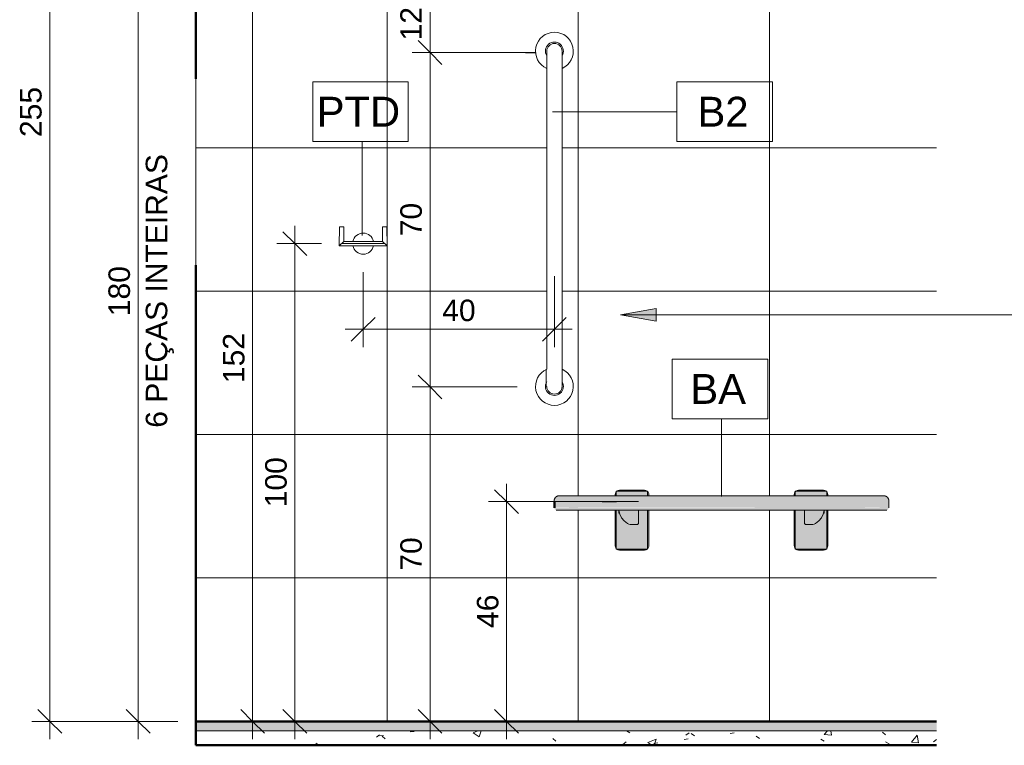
# Model space of a CAD drawing. Header units: millimetres. Extents: x -5352 to 6018, y -8027 to 2580.
# Tile 1 of 82: x -5352 to -3292, y -70 to 1449. Entities that reach past the tile are written whole.
import ezdxf

# ---------------------------------------------------------------- set-up
doc = ezdxf.new("R2010")
doc.units = ezdxf.units.MM
for name, color, linetype, lineweight in [('A-ANNO-DIMS', 7, 'Continuous', 9), ('A-ANNO-DIMS-25', 7, 'Continuous', 9), ('A-ANNO-KEYN', 7, 'Continuous', 9), ('A-DETL-WIDE', 7, 'Continuous', 50), ('A-FLOR', 7, 'Continuous', 5), ('A-FLOR-MCUT', 7, 'Continuous', 5), ('A-FLOR-PATT', 7, 'Continuous', 50), ('A-WALL', 7, 'Continuous', 5), ('A-WALL-PATT', 7, 'Continuous', 5), ('G-ANNO-TEXT', 7, 'Continuous', 9), ('I-WALL', 7, 'Continuous', 5), ('P-SANR-FIXT', 7, 'Continuous', 5)]:
    doc.layers.add(name, color=color, linetype=linetype, lineweight=lineweight)
doc.layers.add('A-DETL', color=7, linetype='Continuous', lineweight=5, true_color=0x00a600)
doc.styles.add('Arial', font='arial.ttf', dxfattribs={"height": 45})
doc.styles.add('Arial_1', font='arial.ttf', dxfattribs={"height": 62.5})
doc.dimstyles.new('Com_linha__ref__contínua__-_Cor_Vermelha_Arial_1_8mm', dxfattribs={"dimscale": 304.8, "dimtxt": 45.911673, "dimasz": 0.164042, "dimexe": 0.123031, "dimexo": 0.123031, "dimgap": 0.012303, "dimtad": 1, "dimdec": 1, "dimlfac": 0.1, "dimrnd": 0.1, "dimdsep": 46, "dimtxsty": 'Arial', "dimblk1": 'OBLIQUE', "dimblk2": 'OBLIQUE', "dimsah": 1, "dimcen": 0.09, "dimdle": 0.123031, "dimazin": 0, "dimtfac": 1, "dimtdec": 4, "dimtix": 1, "dimtmove": 0, "dimatfit": 3, "dimfxl": 1, "dimtvp": 1, "dimtolj": 1, "dimtzin": 0, "dimarcsym": 2})
pattern_1 = [(50, (-4215.23, 0), (182.185, -15.94), [19.05, -209.55]), (355, (-4215.23, 0), (-35.242, 191.057), [15.24, -167.64]), (100.45, (-4200.05, -1.33), (146.943, 175.117), [16.19, -178.09]), (46.184, (-4215.23, 50.8), (271.08, -42.043), [28.575, -314.325]), (96.636, (-4192.64, 47.3), (237.4, 247.43), [24.285, -267.135]), (351.184, (-4215.23, 50.8), (237.4, 247.43), [22.86, -251.46]), (21, (-4189.83, 38.1), (151.615, -102.266), [19.05, -209.55]), (326, (-4189.83, 38.1), (61.802, 184.188), [15.24, -167.64]), (71.45, (-4177.2, 29.58), (213.417, 81.92), [16.19, -178.09]), (37.5, (-4215.23, 0), (3.0883, 84.555), [8.382, -157.226, 8.382, -161.798, -168.275]), (37.5, (-4215.23, 0), (3.0883, 84.555), [-335.788, 8.382, -159.893]), (7.5, (-4215.23, 0), (66.819, 100.181), [8.382, -88.646, 8.382, -153.416, -64.135]), (7.5, (-4215.23, 0), (66.819, 100.181), [-258.826, 8.382, -55.753]), (327.5, (-4271.87, 0), (135.5905, -5.729), [8.382, -55.118, 8.382, -189.738, -262.89]), (327.5, (-4271.87, 0), (135.5905, -5.729), [-261.62, 8.382, -254.508]), (317.5, (-4297.27, 0), (148.129, 25.427), [8.382, -74.168, 8.382, -123.19, -186.69]), (317.5, (-4297.27, 0), (148.129, 25.427), [-214.122, 8.382, -178.308])]

# ---------------------------------------------------------------- blocks, each defined once
blk = doc.blocks.new('NICHO - NICHO-1991044-5a')
at = {"layer": 'A-WALL', "true_color": 0xf4f4f4}
h = blk.add_hatch(color=7, dxfattribs=at)
h.paths.add_polyline_path([(-4983.8, 930), (-4983.6, 930), (-4983.8, 935)])
h.paths.add_polyline_path([(-4983.8, 1325), (-4983.6, 1325), (-4983.8, 1330)])
at = {"layer": 'A-WALL', "lineweight": 50}
for p, q in [((-4983.6, 1330), (-4983.8, 1330)), ((-4983.8, 1325), (-4983.6, 1325)), ((-4983.6, 1325), (-4983.6, 1330)), ((-4983.6, 935), (-4983.8, 935)), ((-4983.8, 930), (-4983.6, 930)), ((-4983.6, 930), (-4983.6, 935))]:
    blk.add_line(p, q, dxfattribs=at)
at = {"layer": 'A-WALL'}
blk.add_line((-4983.6, 1325), (-4983.6, 935), dxfattribs=at)
blk = doc.blocks.new('BANCO ARTICULADO RETRÁTIL PARA BANHO_ EM AÇO POLIDO_ 70x45cm - Articulável-2806319-5a')
at = {"layer": 'P-SANR-FIXT', "true_color": 0xf4f4f4}
h = blk.add_hatch(color=7, dxfattribs=at)
h.paths.add_polyline_path([(-3722.4, 338.6), (-3668.6, 338.8), (-3666.7, 339.4), (-3665.1, 340.4), (-3727.8, 340.4), (-3726.1, 339.4), (-3724.3, 338.8)])
h.paths.add_polyline_path([(-4096.9, 338.6), (-4043, 338.8), (-4041.2, 339.4), (-4039.6, 340.4), (-4102.3, 340.4), (-4100.6, 339.4), (-4098.8, 338.8)])
h.paths.add_polyline_path([(-4038.2, 341.6), (-4036.7, 344), (-4036.2, 345.5), (-4035.9, 347.6), (-4035.9, 422.1), (-4038.2, 422.1), (-4038.2, 342.5)])
h.paths.add_polyline_path([(-3729.2, 341.6), (-3729.2, 422.1), (-3731.4, 422.1), (-3731.2, 345.5), (-3729.8, 342.5)])
h.paths.add_polyline_path([(-4104.1, 342.1), (-4104.1, 422.1), (-4105.9, 422.1), (-4105.7, 345.7), (-4105.1, 343.8), (-4104.3, 342.5)])
h.paths.add_polyline_path([(-3663.3, 342.1), (-3662.2, 344), (-3661.7, 345.7), (-3661.4, 347.6), (-3661.4, 422.1), (-3663.3, 422.1), (-3663.3, 342.5)])
h.paths.add_polyline_path([(-4038.2, 452.1), (-4035.9, 452.1), (-4036.2, 457.3), (-4037, 459.3), (-4038.2, 461.1), (-4038.2, 456.1)])
h.paths.add_polyline_path([(-3663.3, 452.1), (-3661.4, 452.1), (-3661.7, 457.1), (-3662.4, 459.1), (-3663.3, 460.3), (-3663.3, 456.1)])
h.paths.add_polyline_path([(-3729.2, 452.1), (-3729.2, 461.1), (-3730.4, 459.3), (-3731.2, 457.3), (-3731.4, 455.1), (-3731.4, 452.1), (-3729.4, 452.1)])
h.paths.add_polyline_path([(-4104.1, 452.1), (-4104.2, 460.3), (-4105.1, 458.9), (-4105.7, 457.1), (-4105.9, 455.1), (-4105.9, 452.1)])
h.paths.add_polyline_path([(-3664.8, 462.1), (-3666.5, 463.2), (-3668.4, 463.9), (-3670.4, 464.1), (-3724.3, 463.9), (-3726.8, 463), (-3728.1, 462.1), (-3675.8, 462.1)])
h.paths.add_polyline_path([(-4063.4, 462.1), (-4039.3, 462.1), (-4041.9, 463.6), (-4044.9, 464.1), (-4099, 463.9), (-4100.9, 463.2), (-4102.6, 462.1), (-4087.6, 462.1)])
for points in [[(-4063.4, 456.1), (-4038.2, 456.1), (-4038.2, 462.1), (-4104.1, 461.9), (-4104.1, 456.1), (-4087.6, 456.1)], [(-4039.2, 452.1), (-4038.2, 452.1), (-4038.2, 456.1), (-4104.1, 456.1), (-4104.1, 452.1), (-4063.4, 452.1)], [(-3700.1, 456.1), (-3663.3, 456.1), (-3663.3, 462.1), (-3729.2, 461.9), (-3729.2, 456.1), (-3724.3, 456.1)], [(-3675.8, 452.1), (-3663.3, 452.1), (-3663.3, 456.1), (-3729.2, 456.1), (-3729.2, 452.1), (-3700.1, 452.1)], [(-4193.4, 442.1), (-4183.7, 442.1), (-4183.7, 452.1), (-4225.1, 451.9), (-4226.3, 451.7), (-4228.7, 450.7), (-4230.9, 448.9), (-4232.3, 447.1), (-4233.3, 444.7), (-4233.7, 442.1), (-4202.8, 442.1)], [(-4232.7, 427.1), (-4183.7, 427.1), (-4183.7, 442.1), (-4233.7, 442.1), (-4233.7, 427.1), (-4232.9, 427.1)], [(-3675.8, 442.1), (-3583.7, 442.1), (-3583.7, 452.1), (-4183.7, 452.1), (-4183.7, 442.1), (-3700.1, 442.1)], [(-3651.6, 427.1), (-3583.7, 427.1), (-3583.7, 442.1), (-4183.7, 442.1), (-4183.7, 427.1), (-3675.8, 427.1)], [(-3548.3, 442.1), (-3533.7, 442.1), (-3534, 444.7), (-3535, 447.1), (-3536.6, 449.2), (-3539.7, 451.2), (-3541.1, 451.7), (-3545, 452.1), (-3583.7, 452.1), (-3583.7, 442.1), (-3554.7, 442.1)], [(-3554.7, 427.1), (-3533.7, 427.1), (-3533.7, 442.1), (-3583.7, 442.1), (-3583.7, 427.1), (-3555.9, 427.1)], [(-4184.5, 422.1), (-4183.7, 422.3), (-4183.7, 427.1), (-4233.7, 426.8), (-4233.3, 425.2), (-4233, 424.6), (-4232.2, 423.5), (-4231.2, 422.8), (-4229.4, 422.2), (-4222.7, 422.1), (-4195.3, 422.1)], [(-3627.4, 422.1), (-3583.7, 422.3), (-3583.7, 427.1), (-4183.7, 426.8), (-4183.7, 422.1), (-3675.8, 422.1)], [(-3540.2, 422.1), (-3537.4, 422.3), (-3536.2, 422.8), (-3535.1, 423.5), (-3534.1, 425.2), (-3533.7, 426.8), (-3533.7, 427.1), (-3583.7, 426.8), (-3583.7, 422.1), (-3543.9, 422.1)], [(-4063.4, 373.6), (-4038.2, 373.6), (-4038.2, 400), (-4057.3, 400), (-4057.5, 394), (-4058.3, 392.9), (-4058.8, 392.5), (-4060.8, 391.9), (-4074.7, 392.2), (-4077.7, 393), (-4080.5, 394.4), (-4087.5, 400), (-4104.1, 400), (-4104.1, 373.6)], [(-3663.3, 373.6), (-3663.3, 400), (-3679.9, 400), (-3680.2, 399.7), (-3686.9, 394.4), (-3689.7, 393), (-3692.7, 392.2), (-3695.8, 391.9), (-3706.6, 391.9), (-3709.1, 392.9), (-3710, 394.4), (-3710.1, 395.4), (-3710.1, 400), (-3729.2, 400), (-3729.2, 373.6), (-3675.8, 373.6)], [(-4063.4, 362.4), (-4038.2, 362.4), (-4038.2, 373.6), (-4104.1, 373.6), (-4104.1, 362.4)], [(-3663.3, 362.4), (-3663.3, 373.6), (-3729.2, 373.6), (-3729.2, 362.4), (-3675.8, 362.4)], [(-4038.2, 342.5), (-4038.2, 362.4), (-4104.1, 362.4), (-4104.1, 342.5)], [(-3724.3, 342.5), (-3663.3, 342.5), (-3663.3, 362.4), (-3729.2, 362.4), (-3729.2, 342.5)], [(-4038.2, 340.6), (-4038.2, 342.5), (-4104.1, 342.5), (-4104.1, 340.6)], [(-3724.3, 340.6), (-3663.3, 340.8), (-3663.3, 342.5), (-3729.2, 342.5), (-3729.2, 340.6)]]:
    blk.add_hatch(color=7, dxfattribs=at).paths.add_polyline_path(points)
h = blk.add_hatch(color=7, dxfattribs=at)
h.paths.add_polyline_path([(-4104.1, 407.5), (-4093.3, 407.5), (-4096.5, 413.8), (-4097, 415.8), (-4098.7, 415.8), (-4098.7, 422.1), (-4104.1, 422.1), (-4104.1, 415.6)])
h.paths.add_polyline_path([(-4038.2, 407.5), (-4038.2, 422.1), (-4057.3, 422.1), (-4057.3, 407.5)])
h = blk.add_hatch(color=7, dxfattribs=at)
h.paths.add_polyline_path([(-4063.4, 391.9), (-4060.8, 391.9), (-4058.3, 392.9), (-4057.5, 394), (-4057.3, 395.4), (-4057.3, 422.1), (-4098.7, 422.1), (-4096.5, 413.8), (-4092.6, 406.3), (-4087.2, 399.7), (-4080.5, 394.4), (-4077.7, 393), (-4074.7, 392.2), (-4071.6, 391.9)])
h.paths.add_polyline_path([(-3695.8, 391.9), (-3692.7, 392.2), (-3689.7, 393), (-3686.9, 394.4), (-3680.2, 399.7), (-3674.7, 406.3), (-3670.8, 413.8), (-3668.6, 422.1), (-3710.1, 422.1), (-3709.8, 394), (-3709.1, 392.9), (-3708.6, 392.5), (-3706.6, 391.9)])
h = blk.add_hatch(color=7, dxfattribs=at)
h.paths.add_polyline_path([(-3668.7, 415.8), (-3668.7, 421.8), (-3670.3, 415.8)])
h.paths.add_polyline_path([(-4097, 415.8), (-4098.7, 421.8), (-4098.7, 415.8)])
h = blk.add_hatch(color=7, dxfattribs=at)
h.paths.add_polyline_path([(-3729.2, 407.5), (-3710.1, 407.5), (-3710.1, 422.1), (-3729.2, 422.1), (-3729.2, 415.6)])
h.paths.add_polyline_path([(-3668.6, 407.5), (-3663.3, 407.5), (-3663.3, 422.1), (-3668.7, 421.8), (-3668.7, 415.8), (-3670.3, 415.8), (-3670.8, 413.8), (-3674.1, 407.5), (-3670.8, 407.5)])
h = blk.add_hatch(color=7, dxfattribs=at)
h.paths.add_polyline_path([(-4087.5, 400), (-4092.6, 406.3), (-4093.3, 407.5), (-4104.1, 407.5), (-4104.1, 400), (-4092.6, 400)])
h.paths.add_polyline_path([(-4038.2, 400), (-4038.2, 407.5), (-4057.3, 407.5), (-4057.3, 400)])
h = blk.add_hatch(color=7, dxfattribs=at)
h.paths.add_polyline_path([(-3675.8, 400), (-3663.3, 400), (-3663.3, 407.5), (-3674.1, 407.5), (-3674.7, 406.3), (-3679.9, 400)])
h.paths.add_polyline_path([(-3729.2, 400), (-3710.1, 400), (-3710.1, 407.5), (-3729.2, 407.5), (-3729.2, 403.8)])
at = {"layer": 'P-SANR-FIXT'}
for p, q in [((-4105.9, 455.1), (-4105.9, 452)), ((-4038.2, 462.1), (-4104.1, 462.1)), ((-4104.1, 462.1), (-4104.1, 456.1)), ((-4104.1, 452), (-4104.1, 456.1)), ((-4044.9, 464.1), (-4096.9, 464.1)), ((-4038.2, 456.1), (-4038.2, 462.1)), ((-4038.2, 456.1), (-4038.2, 452.1)), ((-4035.9, 452.1), (-4035.9, 455.1)), ((-3731.4, 455.1), (-3731.4, 452.1)), ((-3663.3, 462.1), (-3729.2, 462.1)), ((-3729.2, 462.1), (-3729.2, 456.1)), ((-3729.2, 452.1), (-3729.2, 456.1)), ((-3670.4, 464.1), (-3722.4, 464.1)), ((-3663.3, 456.1), (-3663.3, 462.1)), ((-3663.3, 456.1), (-3663.3, 452.1)), ((-3661.4, 452.1), (-3661.4, 455.1)), ((-4233.7, 442.1), (-4233.7, 427.1)), ((-3583.7, 452.1), (-4183.7, 452.1)), ((-3533.7, 427.1), (-3533.7, 442.1)), ((-4183.7, 422.1), (-3583.7, 422.1)), ((-4105.9, 422.1), (-4105.9, 347.6)), ((-4104.1, 422.2), (-4104.1, 407.5)), ((-4098.7, 421.8), (-4098.7, 415.8)), ((-4098.7, 415.8), (-4097, 415.8)), ((-4057.3, 422.1), (-4057.3, 395.4)), ((-4038.2, 407.5), (-4038.2, 422.2)), ((-4035.9, 347.6), (-4035.9, 422.1)), ((-3731.4, 422.1), (-3731.4, 347.6)), ((-3729.2, 422.2), (-3729.2, 407.5)), ((-3710.1, 395.4), (-3710.1, 422.1)), ((-3670.3, 415.8), (-3668.7, 415.8)), ((-3668.7, 415.8), (-3668.7, 421.8)), ((-3663.3, 407.5), (-3663.3, 422.2)), ((-3661.4, 347.6), (-3661.4, 422.1)), ((-4104.1, 407.5), (-4104.1, 400)), ((-4104.1, 400), (-4104.1, 373.6)), ((-4060.8, 391.9), (-4071.6, 391.9)), ((-4038.2, 400), (-4038.2, 407.5)), ((-4038.2, 373.6), (-4038.2, 400)), ((-3729.2, 407.5), (-3729.2, 400)), ((-3729.2, 400), (-3729.2, 373.6)), ((-3695.8, 391.9), (-3706.6, 391.9)), ((-3663.3, 400), (-3663.3, 407.5)), ((-3663.3, 373.6), (-3663.3, 400)), ((-4104.1, 373.6), (-4104.1, 362.4)), ((-4038.2, 362.4), (-4038.2, 373.6)), ((-3729.2, 373.6), (-3729.2, 362.4)), ((-3663.3, 362.4), (-3663.3, 373.6)), ((-4104.1, 342.5), (-4104.1, 362.4)), ((-4038.2, 362.4), (-4038.2, 342.5)), ((-3729.2, 342.5), (-3729.2, 362.4)), ((-3663.3, 362.4), (-3663.3, 342.5)), ((-4104.1, 342.5), (-4104.1, 340.6)), ((-4104.1, 340.6), (-4038.2, 340.6)), ((-4104.1, 340.4), (-4104.1, 340.6)), ((-4102.3, 340.4), (-4104.1, 340.4)), ((-4102.3, 340.4), (-4039.6, 340.4)), ((-4096.9, 338.6), (-4044.9, 338.6)), ((-4038.2, 340.4), (-4039.6, 340.4)), ((-4038.2, 340.6), (-4038.2, 342.5)), ((-4038.2, 340.6), (-4038.2, 340.4)), ((-3729.2, 342.5), (-3729.2, 340.6)), ((-3729.2, 340.6), (-3663.3, 340.6)), ((-3729.2, 340.4), (-3729.2, 340.6)), ((-3727.8, 340.4), (-3729.2, 340.4)), ((-3727.8, 340.4), (-3665.1, 340.4)), ((-3722.4, 338.6), (-3670.4, 338.6)), ((-3663.3, 340.4), (-3665.1, 340.4)), ((-3663.3, 340.6), (-3663.3, 342.5)), ((-3663.3, 340.6), (-3663.3, 340.4))]:
    blk.add_line(p, q, dxfattribs=at)
at = {"layer": 'P-SANR-FIXT', "flags": 128}
for points in [[(-4233.7, 442.1), (-4233.7, 442.5), (-4233.7, 442.9), (-4233.6, 443.3), (-4233.6, 443.7), (-4233.5, 444.1), (-4233.4, 444.5), (-4233.3, 444.8), (-4233.2, 445.2), (-4233, 445.6), (-4232.9, 446), (-4232.7, 446.3), (-4232.6, 446.7), (-4232.4, 447.1), (-4232.2, 447.4), (-4231.9, 447.7), (-4231.7, 448.1), (-4231.5, 448.4), (-4231.2, 448.7), (-4230.9, 449)], [(-4230.7, 449.3), (-4230.4, 449.5), (-4230.1, 449.8), (-4229.7, 450), (-4229.4, 450.3), (-4229.1, 450.5), (-4228.7, 450.7), (-4228.4, 450.9), (-4228, 451.1), (-4227.7, 451.3), (-4227.3, 451.4), (-4226.9, 451.5), (-4226.6, 451.7), (-4226.2, 451.8), (-4225.8, 451.9), (-4225.4, 451.9), (-4225, 452), (-4224.6, 452), (-4224.2, 452.1), (-4223.8, 452.1)], [(-4183.7, 452.1), (-4185.3, 452.1), (-4186.9, 452.1), (-4188.5, 452.1), (-4190.1, 452.1), (-4191.6, 452.1), (-4193.2, 452.1), (-4194.7, 452.1), (-4196.3, 452.1), (-4197.8, 452.1), (-4199.3, 452.1), (-4200.7, 452.1), (-4202.2, 452.1), (-4203.6, 452.1), (-4204.9, 452.1), (-4206.3, 452.1), (-4207.6, 452.1), (-4208.8, 452.1), (-4210.1, 452.1), (-4211.2, 452.1), (-4212.4, 452.1), (-4213.5, 452.1), (-4214.5, 452.1), (-4215.5, 452.1), (-4216.5, 452.1), (-4217.3, 452.1), (-4218.2, 452.1), (-4219, 452.1), (-4219.7, 452.1), (-4220.4, 452.1), (-4221, 452.1), (-4221.5, 452.1), (-4222, 452.1), (-4222.4, 452.1), (-4222.8, 452.1), (-4223.1, 452.1), (-4223.3, 452.1), (-4223.5, 452.1), (-4223.6, 452.1), (-4223.7, 452.1), (-4223.7, 452.1)], [(-3543.7, 452.1), (-3543.7, 452.1), (-3543.8, 452.1), (-3544, 452.1), (-3544.2, 452.1), (-3544.5, 452.1), (-3544.8, 452.1), (-3545.2, 452.1), (-3545.7, 452.1), (-3546.2, 452.1), (-3546.8, 452.1), (-3547.5, 452.1), (-3548.2, 452.1), (-3549, 452.1), (-3549.8, 452.1), (-3550.7, 452.1), (-3551.6, 452.1), (-3552.6, 452.1), (-3553.6, 452.1), (-3554.7, 452.1), (-3555.8, 452.1), (-3557, 452.1), (-3558.2, 452.1), (-3559.5, 452.1), (-3560.7, 452.1), (-3562.1, 452.1), (-3563.4, 452.1), (-3564.8, 452.1), (-3566.3, 452.1), (-3567.7, 452.1), (-3569.2, 452.1), (-3570.7, 452.1), (-3572.2, 452.1), (-3573.8, 452.1), (-3575.3, 452.1), (-3576.9, 452.1), (-3578.5, 452.1), (-3580.1, 452.1), (-3581.7, 452.1), (-3583.3, 452.1), (-3583.7, 452.1)], [(-3543.7, 452.1), (-3543.3, 452.1), (-3542.9, 452.1), (-3542.5, 452), (-3542.1, 452), (-3541.7, 451.9), (-3541.3, 451.8), (-3540.9, 451.7), (-3540.5, 451.6), (-3540.2, 451.4), (-3539.8, 451.3), (-3539.4, 451.1), (-3539.1, 451), (-3538.7, 450.8), (-3538.4, 450.6), (-3538, 450.3), (-3537.7, 450.1), (-3537.4, 449.9), (-3537.1, 449.6), (-3536.8, 449.3)], [(-3536.5, 449), (-3536.2, 448.8), (-3536, 448.5), (-3535.7, 448.1), (-3535.5, 447.8), (-3535.3, 447.5), (-3535.1, 447.1), (-3534.9, 446.8), (-3534.7, 446.4), (-3534.5, 446.1), (-3534.4, 445.7), (-3534.2, 445.3), (-3534.1, 444.9), (-3534, 444.6), (-3533.9, 444.2), (-3533.8, 443.8), (-3533.8, 443.4), (-3533.7, 443), (-3533.7, 442.6), (-3533.7, 442.2)], [(-4228.7, 422.1), (-4228.9, 422.1), (-4229.1, 422.1), (-4229.3, 422.1), (-4229.5, 422.1), (-4229.7, 422.2), (-4229.9, 422.2)], [(-4227.3, 422.1), (-4227.7, 422.1), (-4228, 422.1), (-4228.3, 422.1), (-4228.5, 422.1), (-4228.6, 422.1), (-4228.7, 422.1), (-4228.7, 422.1)], [(-4228.7, 422.1), (-4228.6, 422.1), (-4228.5, 422.1), (-4228.4, 422.1), (-4228.1, 422.1), (-4227.8, 422.1), (-4227.4, 422.1), (-4226.9, 422.1), (-4226.4, 422.1), (-4225.8, 422.1), (-4225.1, 422.1), (-4224.4, 422.1), (-4223.6, 422.1), (-4222.7, 422.1), (-4221.8, 422.1), (-4220.8, 422.1), (-4219.8, 422.1), (-4218.7, 422.1), (-4217.5, 422.1), (-4216.3, 422.1), (-4215, 422.1), (-4213.7, 422.1), (-4212.4, 422.1), (-4210.9, 422.1), (-4209.5, 422.1), (-4208, 422.1), (-4206.5, 422.1), (-4204.9, 422.1), (-4203.3, 422.1), (-4201.7, 422.1), (-4200, 422.1), (-4198.3, 422.1), (-4196.6, 422.1), (-4194.9, 422.1), (-4193.1, 422.1), (-4191.3, 422.1), (-4189.6, 422.1), (-4187.8, 422.1), (-4186, 422.1), (-4184.2, 422.1), (-4183.7, 422.1)], [(-4080.5, 394.4), (-4087.2, 399.7), (-4092.6, 406.3), (-4096.5, 413.8), (-4098.7, 422.1)], [(-3668.6, 422.1), (-3670.8, 413.8), (-3674.7, 406.3), (-3680.2, 399.7), (-3686.9, 394.4)], [(-3583.7, 422.1), (-3581.9, 422.1), (-3580.1, 422.1), (-3578.3, 422.1), (-3576.5, 422.1), (-3574.7, 422.1), (-3573, 422.1), (-3571.2, 422.1), (-3569.5, 422.1), (-3567.8, 422.1), (-3566.2, 422.1), (-3564.5, 422.1), (-3562.9, 422.1), (-3561.3, 422.1), (-3559.8, 422.1), (-3558.3, 422.1), (-3556.8, 422.1), (-3555.4, 422.1), (-3554, 422.1), (-3552.7, 422.1), (-3551.4, 422.1), (-3550.2, 422.1), (-3549, 422.1), (-3547.9, 422.1), (-3546.8, 422.1), (-3545.8, 422.1), (-3544.9, 422.1), (-3544, 422.1), (-3543.2, 422.1), (-3542.4, 422.1), (-3541.7, 422.1), (-3541.1, 422.1), (-3540.6, 422.1), (-3540.1, 422.1), (-3539.7, 422.1), (-3539.3, 422.1), (-3539.1, 422.1), (-3538.9, 422.1), (-3538.7, 422.1), (-3538.7, 422.1), (-3538.7, 422.1)], [(-3538.7, 422.1), (-3538.7, 422.1), (-3538.8, 422.1), (-3539, 422.1), (-3539.3, 422.1), (-3539.6, 422.1), (-3540, 422.1)], [(-3537.6, 422.2), (-3537.8, 422.2), (-3538, 422.1), (-3538.2, 422.1), (-3538.4, 422.1), (-3538.6, 422.1), (-3538.7, 422.1)], [(-4071.6, 391.9), (-4074.7, 392.2), (-4077.7, 393), (-4080.5, 394.4)], [(-4057.3, 395.4), (-4057.3, 394.7), (-4057.5, 394), (-4057.9, 393.4), (-4058.3, 392.9), (-4058.8, 392.5), (-4059.4, 392.1), (-4060.1, 392), (-4060.8, 391.9)], [(-3706.6, 391.9), (-3707.3, 392), (-3708, 392.1), (-3708.6, 392.5), (-3709.1, 392.9), (-3709.5, 393.4), (-3709.8, 394), (-3710, 394.7), (-3710.1, 395.4)], [(-3686.9, 394.4), (-3689.7, 393), (-3692.7, 392.2), (-3695.8, 391.9)]]:
    blk.add_lwpolyline(points, dxfattribs=at)
at = {"layer": 'P-SANR-FIXT'}
for centre, radius, start, end in [((-4096.9, 455.1), 9, 142.535, 180), ((-4096.9, 455.1), 9, 161.6744, 167.4539), ((-4096.9, 455.1), 9, 147.0048, 152.1588), ((-4096.9, 455.1), 9, 90, 128.9424), ((-4096.9, 455.1), 9, 120, 123.5825), ((-4096.9, 455.1), 9, 103.0292, 105), ((-4044.9, 455.1), 9, 51.0576, 90), ((-4044.9, 455.1), 9, 0, 41.4756), ((-4044.9, 455.1), 9, 27.7732, 34.5882), ((-3722.4, 455.1), 9, 138.5244, 180), ((-3722.4, 455.1), 9, 145.4118, 152.2268), ((-3722.4, 455.1), 9, 90, 128.9424), ((-3670.4, 455.1), 9, 51.0576, 90), ((-3670.4, 455.1), 9, 75, 76.9708), ((-3670.4, 455.1), 9, 56.4175, 60), ((-3670.4, 455.1), 9, 360, 37.465), ((-3670.4, 455.1), 9, 27.8412, 32.9952), ((-3670.4, 455.1), 9, 12.5461, 18.3256), ((-4060.8, 395.4), 3.48, 270, 300), ((-3706.6, 395.4), 3.48, 240, 270), ((-4096.9, 347.6), 9, 180, 217.465), ((-4096.9, 347.6), 9, 192.5461, 198.3256), ((-4096.9, 347.6), 9, 207.8412, 212.9952), ((-4096.9, 347.6), 9, 233.6639, 270), ((-4096.9, 347.6), 9, 237.4576, 242.356), ((-4096.9, 347.6), 9, 251.9181, 257.8252), ((-4044.9, 347.6), 9, 270, 306.3361), ((-4044.9, 347.6), 9, 282.1761, 288.0749), ((-4044.9, 347.6), 9, 297.639, 302.5447), ((-4044.9, 347.6), 9, 318.5244, 360), ((-4044.9, 347.6), 9, 325.4118, 332.2268), ((-3722.4, 347.6), 9, 180, 221.4756), ((-3722.4, 347.6), 9, 207.7732, 214.5882), ((-3722.4, 347.6), 9, 233.6639, 270), ((-3722.4, 347.6), 9, 237.4553, 242.361), ((-3722.4, 347.6), 9, 251.9251, 257.8239), ((-3670.4, 347.6), 9, 270, 306.3361), ((-3670.4, 347.6), 9, 282.1748, 288.0819), ((-3670.4, 347.6), 9, 297.644, 302.5424), ((-3670.4, 347.6), 9, 322.535, 360), ((-3670.4, 347.6), 9, 327.0048, 332.1588), ((-3670.4, 347.6), 9, 341.6744, 347.4539)]:
    blk.add_arc(centre, radius, start, end, dxfattribs=at)
blk = doc.blocks.new('BARRA DE APOIO EM AÇO INOX 70cm - 2310_E_070_BR_Branco-2807629-5a')
at = {"layer": 'P-SANR-FIXT'}
for p, q in [((-4249.2, 1347.6), (-4249.2, 1383)), ((-4217.2, 1347.6), (-4217.2, 1383)), ((-4249.2, 1346.9), (-4249.2, 717.1)), ((-4217.2, 717.1), (-4217.2, 1346.9)), ((-4250.2, 716.4), (-4250.2, 680)), ((-4217.2, 716.4), (-4217.2, 681))]:
    blk.add_line(p, q, dxfattribs=at)
for centre, radius, start, end in [((-4233.2, 1383), 39.5, 293.8951, 246.1049), ((-4233.2, 1383), 18.8, 328.2354, 211.7646), ((-4233.2, 1383), 16, 360, 180), ((-4233.2, 681), 39.5, 113.8951, 66.1049), ((-4233.2, 681), 18.8, 148.2354, 31.7646), ((-4233.2, 681), 16, 180, 0)]:
    blk.add_arc(centre, radius, start, end, dxfattribs=at)
blk = doc.blocks.new('deca_cabide-duplo_acessorio-disco_2062_dsc - 2062_BL_DSC_NO_Black Noir-2957137-5a')
at = {"layer": 'P-SANR-FIXT'}
for p, q in [((-4683.4, 975.3), (-4683.1, 1015.2)), ((-4683.1, 1015.2), (-4674.2, 1015.2)), ((-4674.2, 1015.2), (-4673.9, 984.7)), ((-4592.9, 984.7), (-4592.7, 1015.2)), ((-4592.7, 1015.2), (-4583.8, 1015.2)), ((-4583.8, 1015.2), (-4583.4, 975.3)), ((-4673.9, 984.7), (-4683.4, 975.3)), ((-4655, 975.3), (-4683.4, 975.3)), ((-4683.4, 975.3), (-4583.4, 975.3)), ((-4588.2, 980), (-4678.7, 980)), ((-4673.9, 984.7), (-4655, 984.7)), ((-4673.9, 984.7), (-4592.9, 984.7)), ((-4611.9, 984.7), (-4592.9, 984.7)), ((-4583.4, 975.3), (-4611.9, 975.3)), ((-4583.4, 975.3), (-4592.9, 984.7))]:
    blk.add_line(p, q, dxfattribs=at)
for start, end in [(12.4188, 167.5812), (192.4188, 347.5812)]:
    blk.add_arc((-4633.4, 980), 22.1, start, end, dxfattribs=at)
blk = doc.blocks.new('DIMBLOCK2-5a')
at = {"layer": 'A-ANNO-DIMS-25', "color": 242, "true_color": 0xbd2b2e}
for p, q in [((-5104.2, 1780), (-5129.2, 1805)), ((-5104.2, 1780), (-5141.7, 1780)), ((-5104.2, 1780), (-5104.2, -57.5)), ((-5104.2, 1780), (-5079.2, 1755)), ((-5104.2, 1780), (-4721.8, 1780)), ((-5104.2, -20), (-5129.2, 5)), ((-5104.2, -20), (-5141.7, -20)), ((-5104.2, -20), (-5079.2, -45)), ((-5104.2, -20), (-5021.1, -20))]:
    blk.add_line(p, q, dxfattribs=at)
at = {"layer": 'A-ANNO-DIMS-25', "color": 0, "char_height": 45, "attachment_point": 1, "rotation": 90, "line_spacing_factor": 0.941778, "style": 'Arial'}
for s, insert, width in [('6 PEÇAS INTEIRAS', (-5088.3, 594.6), 684.861), ('180', (-5166.4, 828.1), 124.597)]:
    blk.add_mtext(s, dxfattribs=dict(at, insert=insert, width=width))
blk = doc.blocks.new('_Oblique')
at = {"color": 0, "linetype": 'ByBlock', "lineweight": -2}
blk.add_line((-0.5, -0.5), (0.5, 0.5), dxfattribs=at)
blk = doc.blocks.new('DIMBLOCK3-5a')
at = {"layer": 'A-ANNO-DIMS-25', "color": 242, "true_color": 0xbd2b2e}
for p, q in [((-5289.1, 2530), (-5314.1, 2555)), ((-5289.1, 2567.5), (-5289.1, -57.5)), ((-5289.1, 2530), (-5326.6, 2530)), ((-5289.1, 2530), (-5264.1, 2505)), ((-5289.1, 2530), (-5021.1, 2530)), ((-5289.1, -20), (-5314.1, 5)), ((-5289.1, -20), (-5326.6, -20)), ((-5289.1, -20), (-5264.1, -45)), ((-5289.1, -20), (-5021.1, -20))]:
    blk.add_line(p, q, dxfattribs=at)
at = {"layer": 'A-ANNO-DIMS-25', "color": 0, "insert": (-5351.3, 1203.1), "char_height": 45, "width": 124.597, "attachment_point": 1, "rotation": 90, "line_spacing_factor": 0.941778, "style": 'Arial'}
blk.add_mtext('255', dxfattribs=at)
blk = doc.blocks.new('DIMBLOCK5-5a')
at = {"layer": 'A-ANNO-DIMS-25', "color": 242, "true_color": 0xbd2b2e}
for p, q in [((-4864.7, 1500), (-4889.7, 1525)), ((-4864.7, 1500), (-4902.2, 1500)), ((-4864.7, 1500), (-4864.7, -57.5)), ((-4864.7, 1500), (-4839.7, 1475)), ((-4864.7, 1500), (-4621.1, 1500)), ((-4864.7, -20), (-4889.7, 5)), ((-4864.7, -20), (-4866.8, -20)), ((-4864.7, -20), (-4839.7, -45)), ((-4864.7, -20), (-4827.2, -20))]:
    blk.add_line(p, q, dxfattribs=at)
at = {"layer": 'A-ANNO-DIMS-25', "color": 0, "insert": (-4926.8, 688.1), "char_height": 45, "width": 124.597, "attachment_point": 1, "rotation": 90, "line_spacing_factor": 0.941778, "style": 'Arial'}
blk.add_mtext('152', dxfattribs=at)
blk = doc.blocks.new('DIMBLOCK6-5a')
at = {"layer": 'A-ANNO-DIMS-25', "color": 242, "true_color": 0xbd2b2e}
for p, q in [((-4333.4, 477.5), (-4333.4, -57.5)), ((-4333.4, 440), (-4358.4, 465)), ((-4333.4, 440), (-4370.9, 440)), ((-4333.4, 440), (-4308.4, 415)), ((-4333.4, 440), (-4057, 440)), ((-4333.4, -20), (-4358.4, 5)), ((-4333.4, -20), (-4335.5, -20)), ((-4333.4, -20), (-4308.4, -45)), ((-4333.4, -20), (-4295.9, -20))]:
    blk.add_line(p, q, dxfattribs=at)
at = {"layer": 'A-ANNO-DIMS-25', "color": 0, "insert": (-4395.5, 175.4), "char_height": 45, "width": 83.065, "attachment_point": 1, "rotation": 90, "line_spacing_factor": 0.941778, "style": 'Arial'}
blk.add_mtext('46', dxfattribs=at)
blk = doc.blocks.new('DIMBLOCK7-5a')
at = {"layer": 'A-ANNO-DIMS-25', "color": 242, "true_color": 0xbd2b2e}
for p, q in [((-4493.5, 1500), (-4518.5, 1525)), ((-4493.5, 1537.5), (-4493.5, 1380)), ((-4493.5, 1500), (-4531, 1500)), ((-4493.5, 1500), (-4468.5, 1475)), ((-4493.5, 1500), (-4427.3, 1500)), ((-4493.5, 1380), (-4518.5, 1405)), ((-4493.5, 1380), (-4531, 1380)), ((-4493.5, 1380), (-4468.5, 1355)), ((-4493.5, 1380), (-4275.9, 1380))]:
    blk.add_line(p, q, dxfattribs=at)
at = {"layer": 'A-ANNO-DIMS-25', "color": 0, "insert": (-4555.7, 1405.4), "char_height": 45, "width": 83.065, "attachment_point": 1, "rotation": 90, "line_spacing_factor": 0.941778, "style": 'Arial'}
blk.add_mtext('12', dxfattribs=at)
blk = doc.blocks.new('DIMBLOCK8-5a')
at = {"layer": 'A-ANNO-DIMS-25', "color": 242, "true_color": 0xbd2b2e}
for p, q in [((-4493.5, 1380), (-4518.5, 1405)), ((-4493.5, 1380), (-4531, 1380)), ((-4493.5, 1380), (-4493.5, 680)), ((-4493.5, 1380), (-4468.5, 1355)), ((-4493.5, 1380), (-4275.9, 1380)), ((-4493.5, 680), (-4518.5, 705)), ((-4493.5, 680), (-4531, 680)), ((-4493.5, 680), (-4468.5, 655)), ((-4493.5, 680), (-4311.2, 680))]:
    blk.add_line(p, q, dxfattribs=at)
at = {"layer": 'A-ANNO-DIMS-25', "color": 0, "insert": (-4555.7, 995.4), "char_height": 45, "width": 83.065, "attachment_point": 1, "rotation": 90, "line_spacing_factor": 0.941778, "style": 'Arial'}
blk.add_mtext('70', dxfattribs=at)
blk = doc.blocks.new('DIMBLOCK9-5a')
at = {"layer": 'A-ANNO-DIMS-25', "color": 242, "true_color": 0xbd2b2e}
for p, q in [((-4493.5, 680), (-4518.5, 705)), ((-4493.5, 680), (-4531, 680)), ((-4493.5, 680), (-4493.5, -57.5)), ((-4493.5, 680), (-4468.5, 655)), ((-4493.5, 680), (-4311.2, 680)), ((-4493.5, -20), (-4518.5, 5)), ((-4493.5, -20), (-4495.6, -20)), ((-4493.5, -20), (-4468.5, -45)), ((-4493.5, -20), (-4456, -20))]:
    blk.add_line(p, q, dxfattribs=at)
at = {"layer": 'A-ANNO-DIMS-25', "color": 0, "insert": (-4555.7, 295.4), "char_height": 45, "width": 83.065, "attachment_point": 1, "rotation": 90, "line_spacing_factor": 0.941778, "style": 'Arial'}
blk.add_mtext('70', dxfattribs=at)
blk = doc.blocks.new('Identificador de nota-chave - Número da nota-chave - Enquadrada-2426861-5a')
at = {"layer": 'A-ANNO-KEYN'}
for p, q in [((-3977, 1193.7), (-3977, 1318.7)), ((-3977, 1318.7), (-3777, 1318.7)), ((-3777, 1318.7), (-3777, 1193.7)), ((-3977, 1193.7), (-3777, 1193.7))]:
    blk.add_line(p, q, dxfattribs=at)
blk = doc.blocks.new('DIMBLOCK10-5a')
at = {"layer": 'A-ANNO-DIMS-25', "color": 242, "true_color": 0xbd2b2e}
for p, q in [((-4633.4, 800.7), (-4633.4, 920.4)), ((-4233.4, 800.7), (-4233.4, 912.1)), ((-4633.4, 800.7), (-4608.4, 825.7)), ((-4233.4, 800.7), (-4208.4, 825.7)), ((-4195.9, 800.7), (-4670.9, 800.7)), ((-4633.4, 800.7), (-4658.4, 775.7)), ((-4633.4, 800.7), (-4633.4, 763.2)), ((-4233.4, 800.7), (-4258.4, 775.7)), ((-4233.4, 800.7), (-4233.4, 763.2))]:
    blk.add_line(p, q, dxfattribs=at)
at = {"layer": 'A-ANNO-DIMS-25', "color": 0, "insert": (-4468, 862.8), "char_height": 45, "width": 83.065, "attachment_point": 1, "line_spacing_factor": 0.941778, "style": 'Arial'}
blk.add_mtext('40', dxfattribs=at)
blk = doc.blocks.new('DIMBLOCK11-5a')
at = {"layer": 'A-ANNO-DIMS-25', "color": 242, "true_color": 0xbd2b2e}
for p, q in [((-4776.3, 1017.5), (-4776.3, -57.5)), ((-4776.3, 980), (-4801.3, 1005)), ((-4776.3, 980), (-4813.8, 980)), ((-4776.3, 980), (-4751.3, 955)), ((-4776.3, 980), (-4720.9, 980)), ((-4776.3, -20), (-4801.3, 5)), ((-4776.3, -20), (-4778.4, -20)), ((-4776.3, -20), (-4751.3, -45)), ((-4776.3, -20), (-4738.8, -20))]:
    blk.add_line(p, q, dxfattribs=at)
at = {"layer": 'A-ANNO-DIMS-25', "color": 0, "insert": (-4838.5, 428.1), "char_height": 45, "width": 124.597, "attachment_point": 1, "rotation": 90, "line_spacing_factor": 0.941778, "style": 'Arial'}
blk.add_mtext('100', dxfattribs=at)

msp = doc.modelspace()

# ---------------------------------------------------------------- hatches: boundary and pattern name
at = {"layer": 'A-FLOR', "true_color": 0xbbc5c4}
msp.add_hatch(color=9, dxfattribs=at).paths.add_polyline_path([(-4208.699, -40), (-3433.635, -40), (-3433.635, -20), (-4983.588, -20), (-4983.588, -40), (-4596.231, -40)])
at = {"layer": 'A-FLOR-PATT', "lineweight": 5, "true_color": 0x787878}
h = msp.add_hatch(dxfattribs=at)
h.set_pattern_fill('FP_1', color=8, style=0, pattern_type=2)
h.set_pattern_definition(pattern_1)
h.paths.add_polyline_path([(-3433.635, -70), (-3433.635, -40), (-4983.588, -40), (-4983.588, -70), (-3821.167, -70)])
h = msp.add_hatch(dxfattribs=at)
h.set_pattern_fill('FP_1', color=8, style=0, pattern_type=2)
h.set_pattern_definition(pattern_1)
h.paths.add_polyline_path([(-3433.635, -70.099), (-3433.635, -70), (-3821.167, -70.099)])
at = {"layer": 'A-WALL-PATT', "true_color": 0x808080}
h = msp.add_hatch(dxfattribs=at)
h.set_pattern_fill('FP_2', color=8, style=0, pattern_type=2)
h.set_pattern_definition([(0, (-5383.6, -320), (0, 300), []), (90, (-5383.6, -320), (-400, 2e-14), [])])
h.paths.add_polyline_path([(-4970.849, -20), (-3433.635, -20), (-3433.635, 1780), (-3783.588, 1780), (-3783.588, 1500), (-4583.588, 1500), (-4583.588, 1780), (-4983.588, 1780), (-4983.588, -20)])
h.paths.add_polyline_path([(-3722.442, 338.602), (-3724.332, 338.803), (-3726.135, 339.395), (-3727.774, 340.352), (-3729.185, 340.793), (-3729.185, 341.642), (-3730.635, 344.009), (-3731.181, 345.451), (-3731.442, 347.602), (-3731.442, 422.082), (-4035.935, 422.082), (-4036.196, 345.451), (-4037.598, 342.503), (-4038.192, 341.433), (-4038.192, 340.588), (-4039.602, 340.352), (-4041.241, 339.395), (-4043.044, 338.803), (-4044.935, 338.602), (-4098.825, 338.803), (-4100.629, 339.396), (-4102.267, 340.352), (-4104.078, 340.602), (-4104.306, 342.503), (-4105.163, 344.009), (-4105.721, 345.654), (-4105.935, 347.602), (-4105.935, 422.082), (-4229.979, 422.253), (-4232.068, 423.43), (-4232.724, 424.203), (-4233.268, 425.193), (-4233.652, 426.831), (-4233.685, 427.082), (-4233.685, 442.082), (-4232.92, 445.695), (-4231.997, 447.536), (-4230.756, 449.153), (-4227.677, 451.16), (-4226.273, 451.742), (-4222.322, 452.082), (-4105.935, 452.082), (-4105.721, 457.051), (-4104.971, 459.103), (-4104.078, 460.577), (-4104.078, 462.102), (-4102.592, 462.102), (-4100.876, 463.194), (-4098.958, 463.872), (-4096.935, 464.102), (-4043.409, 463.972), (-4040.543, 462.958), (-4039.154, 462.102), (-4038.192, 461.898), (-4038.192, 461.063), (-4036.896, 459.103), (-4036.056, 456.104), (-4035.935, 455.102), (-4035.935, 452.082), (-3731.442, 452.082), (-3731.181, 457.254), (-3730.413, 459.28), (-3729.185, 461.299), (-3729.185, 462.102), (-3728.098, 462.102), (-3725.443, 463.587), (-3722.442, 464.102), (-3668.418, 463.872), (-3666.5, 463.194), (-3664.785, 462.102), (-3663.298, 461.898), (-3663.158, 460.346), (-3661.861, 457.657), (-3661.551, 456.104), (-3661.442, 455.102), (-3661.442, 452.082), (-3542.111, 451.875), (-3540.609, 451.54), (-3538.685, 450.743), (-3536.288, 448.729), (-3534.645, 446.167), (-3534.025, 444.671), (-3533.685, 442.082), (-3533.855, 425.788), (-3534.645, 424.203), (-3535.301, 423.43), (-3536.185, 422.752), (-3537.957, 422.219), (-3544.714, 422.082), (-3661.442, 422.082), (-3661.655, 345.654), (-3662.284, 343.801), (-3663.298, 342.128), (-3663.298, 340.352), (-3665.109, 340.352), (-3666.747, 339.396), (-3668.551, 338.803), (-3670.442, 338.602), (-3695.97, 338.602)])
h.paths.add_polyline_path([(-4228.078, 641.832), (-4238.299, 641.832), (-4248.177, 644.454), (-4257.052, 649.524), (-4264.329, 656.7), (-4269.522, 665.504), (-4272.281, 675.345), (-4272.423, 685.565), (-4269.939, 695.479), (-4264.993, 704.424), (-4257.919, 711.8), (-4249.188, 717.114), (-4249.188, 1346.886), (-4257.919, 1352.2), (-4264.993, 1359.576), (-4269.939, 1368.521), (-4272.423, 1378.435), (-4272.281, 1388.655), (-4269.522, 1398.496), (-4264.329, 1407.3), (-4257.052, 1414.476), (-4248.177, 1419.546), (-4238.299, 1422.168), (-4228.078, 1422.168), (-4218.199, 1419.546), (-4208.699, 1413.86), (-4202.047, 1407.3), (-4196.855, 1398.496), (-4194.095, 1388.655), (-4194.095, 1377.868), (-4196.438, 1368.521), (-4201.383, 1359.576), (-4208.699, 1352.053), (-4217.188, 1346.886), (-4217.188, 717.114), (-4208.458, 711.8), (-4201.383, 704.424), (-4196.438, 695.479), (-4193.953, 685.565), (-4194.095, 675.345), (-4196.855, 665.504), (-4202.047, 656.7), (-4209.324, 649.524), (-4218.199, 644.454)])
h.paths.add_polyline_path([(-4636.134, 958.08), (-4641.394, 959.402), (-4646.174, 961.966), (-4650.184, 965.617), (-4653.184, 970.136), (-4654.992, 975.25), (-4683.422, 975.25), (-4683.073, 1015.249), (-4674.187, 1015.249), (-4673.922, 984.75), (-4654.992, 984.75), (-4653.184, 989.864), (-4650.184, 994.383), (-4646.174, 998.034), (-4641.394, 1000.598), (-4636.134, 1001.92), (-4630.71, 1001.92), (-4625.449, 1000.598), (-4620.67, 998.034), (-4616.659, 994.383), (-4613.659, 989.864), (-4611.851, 984.75), (-4592.922, 984.75), (-4592.656, 1015.249), (-4583.77, 1015.249), (-4583.422, 975.25), (-4611.851, 975.25), (-4613.659, 970.136), (-4616.659, 965.617), (-4620.67, 961.966), (-4625.449, 959.402), (-4630.71, 958.08)])
at = {"layer": 'G-ANNO-TEXT'}
msp.add_hatch(color=256, dxfattribs=at).paths.add_polyline_path([(-4095.296, 830.805), (-4020.296, 817.581), (-4020.296, 844.03)])

# ---------------------------------------------------------------- linework, layer by layer
at = {"layer": 'A-ANNO-KEYN'}
for p, q in [((-4237.315, 1256.198), (-3976.951, 1256.198)), ((-4635.837, 996.743), (-4635.837, 1193.698)), ((-3883.826, 450.76), (-3883.826, 613.375))]:
    msp.add_line(p, q, dxfattribs=at)
at = {"layer": 'A-DETL', "color": 7, "lineweight": 25}
for p, q in [((-4293.688, 1380), (-4273.688, 1380)), ((-4133.688, 440), (-4103.688, 440))]:
    msp.add_line(p, q, dxfattribs=at)
at = {"layer": 'A-DETL-WIDE'}
msp.add_line((-4233.422, 427.001), (-4233.422, 440), dxfattribs=at)
at = {"layer": 'A-FLOR', "lineweight": 50}
for p, q in [((-3433.635, -20), (-4983.588, -20)), ((-4983.588, -70), (-4983.588, -70)), ((-4983.588, -70), (-3433.635, -70))]:
    msp.add_line(p, q, dxfattribs=at)
at = {"layer": 'A-FLOR-MCUT'}
msp.add_line((-3433.635, -40), (-4983.588, -40), dxfattribs=at)
at = {"layer": 'G-ANNO-TEXT'}
for p, q in [((-4020.296, 844.03), (-4095.296, 830.805)), ((-4095.296, 830.805), (-4020.296, 817.581)), ((-4095.296, 830.805), (-3402.438, 830.805)), ((-4020.296, 817.581), (-4020.296, 844.03)), ((-3402.438, 830.805), (-2846.813, 830.805))]:
    msp.add_line(p, q, dxfattribs=at)
at = {"layer": 'I-WALL', "lineweight": 50}
for p, q in [((-4983.588, 1330), (-4983.588, 2530)), ((-4983.763, 1330), (-4983.588, 1330)), ((-4983.588, 930), (-4983.763, 930)), ((-4983.588, -70), (-4983.588, 930)), ((-4983.588, 580), (-4983.763, 580)), ((-4983.763, -20), (-4983.588, -20)), ((-4983.763, -70), (-4983.588, -70))]:
    msp.add_line(p, q, dxfattribs=at)

# ---------------------------------------------------------------- block references
at = {"layer": 'A-ANNO-KEYN'}
for p in [(-762.01, 0), (0, 0), (-10, -580.324)]:
    msp.add_blockref('Identificador de nota-chave - Número da nota-chave - Enquadrada-2426861-5a', p, dxfattribs=at)
at = {"layer": 'A-WALL'}
msp.add_blockref('NICHO - NICHO-1991044-5a', (0, 0), dxfattribs=at)
at = {"layer": 'P-SANR-FIXT'}
for name in ['BARRA DE APOIO EM AÇO INOX 70cm - 2310_E_070_BR_Branco-2807629-5a', 'deca_cabide-duplo_acessorio-disco_2062_dsc - 2062_BL_DSC_NO_Black Noir-2957137-5a', 'BANCO ARTICULADO RETRÁTIL PARA BANHO_ EM AÇO POLIDO_ 70x45cm - Articulável-2806319-5a']:
    msp.add_blockref(name, (0, 0), dxfattribs=at)

# ---------------------------------------------------------------- texts
at = {"layer": 'A-ANNO-KEYN', "char_height": 62.5, "attachment_point": 1, "style": 'Arial_1'}
for s, insert, width in [('PTD', (-4730.622, 1287.379), 212.44719), ('B2', (-3933.861, 1287.379), 128.27), ('BA', (-3948.861, 707.055), 140.29531)]:
    msp.add_mtext(s, dxfattribs=dict(at, insert=insert, width=width))

# ---------------------------------------------------------------- dimensions: what is measured, and where the dimension line sits
at = {"layer": 'A-ANNO-DIMS', "color": 242, "true_color": 0xbd2b2e}
for base, p1, p2, override, picture, middle in [((-5289.119, -20), (-4988.549, 2530), (-4983.588, -20), {"dimpost": '<>', "dimfxl": 2550.004826}, 'DIMBLOCK3-5a', (-5315.845, 1255)), ((-4864.655, -20), (-4583.588, 1500), (-4829.3, -20), {"dimpost": '<>', "dimfxl": 1539.731882}, 'DIMBLOCK5-5a', (-4891.381, 740)), ((-4493.501, 1380), (-4389.836, 1500), (-4238.395, 1380), {"dimpost": '<>', "dimfxl": 193.221478}, 'DIMBLOCK7-5a', (-4519.843, 1440)), ((-4493.501, 680), (-4238.395, 1380), (-4273.688, 680), {"dimpost": '<>', "dimfxl": 700.889162}, 'DIMBLOCK8-5a', (-4520.227, 1030)), ((-4776.282, -20), (-4683.422, 980), (-4740.927, -20), {"dimpost": '<>', "dimfxl": 1001.652058}, 'DIMBLOCK11-5a', (-4803.008, 480)), ((-4493.501, -20), (-4273.688, 680), (-4458.146, -20), {"dimpost": '<>', "dimfxl": 723.895385}, 'DIMBLOCK9-5a', (-4520.227, 330)), ((-4333.362, -20), (-4019.511, 440), (-4298.007, -20), {"dimpost": '<>', "dimfxl": 537.735813}, 'DIMBLOCK6-5a', (-4360.088, 210))]:
    dim = msp.add_linear_dim(base=base, p1=p1, p2=p2, angle=90, dimstyle='Com_linha__ref__contínua__-_Cor_Vermelha_Arial_1_8mm', override=override, dxfattribs=at)
    dim.commit()
    dim.dimension.update_dxf_attribs({"geometry": picture, "text_midpoint": middle})
dim = msp.add_linear_dim(base=(-5104.229, -20), p1=(-4684.267, 1780), p2=(-4983.588, -20), angle=90, text='<>\\X6 PEÇAS INTEIRAS', dimstyle='Com_linha__ref__contínua__-_Cor_Vermelha_Arial_1_8mm', override={"dimpost": '<>', "dimfxl": 1824.717317}, dxfattribs=at)
dim.commit()
dim.dimension.update_dxf_attribs({"geometry": 'DIMBLOCK2-5a', "text_midpoint": (-5104.229, 880)})
dim = msp.add_linear_dim(base=(-4633.422, 800.678), p1=(-4233.422, 874.601), p2=(-4633.422, 957.913), dimstyle='Com_linha__ref__contínua__-_Cor_Vermelha_Arial_1_8mm', override={"dimpost": '<>', "dimfxl": 408.583943}, dxfattribs=at)
dim.commit()
dim.dimension.update_dxf_attribs({"geometry": 'DIMBLOCK10-5a', "text_midpoint": (-4433.422, 827.404)})

doc.saveas('drawing.dxf')
